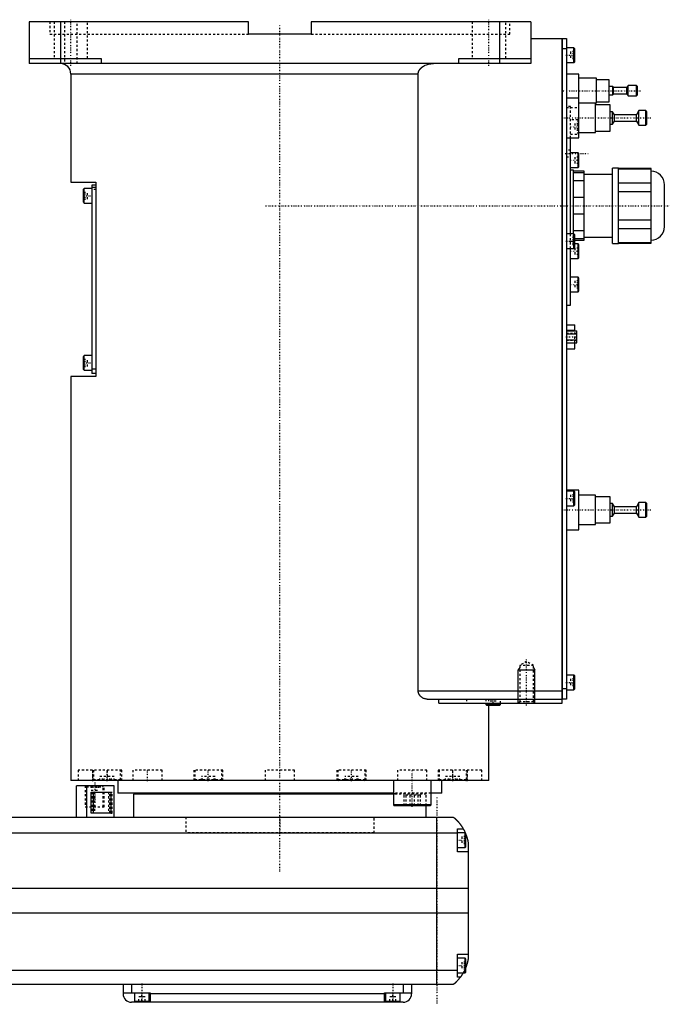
# Model space of a CAD drawing. Extents: x -706 to 186, y -123 to 447.
# Tile 4 of 4: x -124 to 186, y -82 to 389. Entities that reach past the tile are written whole.
import ezdxf

# ---------------------------------------------------------------- set-up
doc = ezdxf.new("R2010")
doc.units = 0
doc.linetypes.add('CENTER', pattern=[1.5, 0.45, -0.5, 0.05, -0.5])
doc.linetypes.add('DASHED', pattern=[2, 1, -1])
for name, color, linetype in [('AM_0', 7, 'CONTINUOUS'), ('AM_10', 7, 'CONTINUOUS'), ('AM_3', 7, 'DASHED'), ('AM_7', 7, 'CENTER')]:
    doc.layers.add(name, color=color, linetype=linetype)

msp = doc.modelspace()

# ---------------------------------------------------------------- linework, layer by layer
at = {"layer": 'AM_0', "color": 7, "linetype": 'CONTINUOUS'}
for p, q in [((-15, 388), (-120, 388)), ((-120, 388), (-120, 368)), ((-105, 388), (-105, 368)), ((-15, 382), (-15, 388)), ((120, 388), (15, 388)), ((15, 388), (15, 382)), ((105, 388), (105, 368)), ((120, 388), (120, 368)), ((15, 382), (-15, 382)), ((120, 380), (135, 380)), ((135, 62), (135, 380)), ((135, 379.95), (135.05, 379.95)), ((135.05, 380), (137, 380)), ((135.05, 380), (135.05, 64)), ((137, 380), (137, 64)), ((135, 374.95), (135.05, 374.95)), ((137, 375), (135.05, 375)), ((140.6, 375.5), (137, 375.5)), ((141, 375.1), (140.6, 375.5)), ((140.6, 368.5), (140.6, 375.5)), ((141, 368.9), (141, 375.1)), ((-120, 370.5), (-85.5, 370.5)), ((120, 368), (-120, 368)), ((-85.5, 370.5), (-85.5, 368)), ((85.5, 368), (85.5, 370.5)), ((85.5, 370.5), (120, 370.5)), ((137, 368.5), (140.6, 368.5)), ((140.6, 368.5), (141, 368.9)), ((-100, 363), (-100, 311.3)), ((66.14, 363), (-100, 363)), ((66.14, 68), (66.14, 363)), ((143, 363), (137, 363)), ((143, 332.5), (143, 363)), ((151.5, 361), (143, 361)), ((151.5, 349), (151.5, 361)), ((157.5, 360.25), (151.5, 360.25)), ((157.5, 349.75), (157.5, 360.25)), ((159.2, 357), (157.5, 357)), ((159.5, 356.5), (159.2, 357)), ((159.2, 353), (159.2, 357)), ((159.2, 353), (159.5, 353.5)), ((166, 356.5), (159.5, 356.5)), ((159.5, 353.5), (159.5, 356.5)), ((159.5, 353.5), (166, 353.5)), ((166.6, 357.5), (166, 356.5)), ((166, 353.5), (166, 356.5)), ((166, 353.5), (166.6, 352.5)), ((170.5, 357.5), (166.6, 357.5)), ((166.6, 352.5), (166.6, 357.5)), ((171, 357), (170.5, 357.5)), ((170.5, 352.5), (170.5, 357.5)), ((171, 353), (171, 357)), ((143, 351.5), (137, 351.5)), ((151.5, 349), (143, 349)), ((151, 335), (151, 349)), ((151.5, 349.75), (157.5, 349.75)), ((157.5, 353), (159.2, 353)), ((166.6, 352.5), (170.5, 352.5)), ((170.5, 352.5), (171, 353)), ((158, 348.25), (151, 348.25)), ((158, 335.75), (158, 348.25)), ((159.1, 345), (158, 345)), ((160, 343.5), (159.1, 345)), ((159.1, 339), (159.1, 345)), ((171.7, 345.5), (170.5, 343.5)), ((175, 345.5), (171.7, 345.5)), ((171.7, 338.5), (171.7, 345.5)), ((175.5, 345), (175, 345.5)), ((175, 338.5), (175, 345.5)), ((175.5, 339), (175.5, 345)), ((159.1, 339), (160, 340.5)), ((170.5, 343.5), (160, 343.5)), ((160, 340.5), (160, 343.5)), ((160, 340.5), (170.5, 340.5)), ((170.5, 340.5), (170.5, 343.5)), ((170.5, 340.5), (171.7, 338.5)), ((143, 335), (151, 335)), ((151, 335.75), (158, 335.75)), ((158, 339), (159.1, 339)), ((171.7, 338.5), (175, 338.5)), ((175, 338.5), (175.5, 339)), ((137, 332.5), (143, 332.5)), ((139, 286.5), (139, 332.5)), ((142.6, 325.25), (139, 325.25)), ((143, 324.85), (142.6, 325.25)), ((142.6, 318.25), (142.6, 325.25)), ((143, 318.65), (143, 324.85)), ((139, 318.25), (142.6, 318.25)), ((140.5, 317), (139, 317)), ((140.5, 286.49), (140.5, 317)), ((145.5, 316.5), (140.5, 316.5)), ((140.5, 315.87), (145.5, 315.87)), ((142.6, 318.25), (143, 318.65)), ((145.5, 283.5), (145.5, 316.5)), ((162, 318), (159, 318)), ((159, 282), (159, 318)), ((162, 282), (162, 318)), ((177.5, 317.88), (162, 317.88)), ((162, 317.73), (177.5, 317.73)), ((177.5, 282.12), (177.5, 317.88)), ((-100, 311.3), (-88, 311.3)), ((-88, 311.3), (-88, 218.3)), ((145.5, 311.84), (140.5, 311.84)), ((159, 315), (145.5, 315)), ((-93.6, 308.3), (-94, 307.9)), ((-94, 301.7), (-94, 307.9)), ((-90, 308.3), (-93.6, 308.3)), ((-93.6, 301.3), (-93.6, 308.3)), ((-90, 309.8), (-90, 219.8)), ((-88, 309.8), (-90, 309.8)), ((-88, 308.8), (-90, 308.8)), ((177.5, 310.85), (162, 310.85)), ((162, 306.88), (177.5, 306.88)), ((184, 290), (184, 310)), ((-94, 301.7), (-93.6, 301.3)), ((140.5, 304.03), (145.5, 304.03)), ((-93.6, 301.3), (-90, 301.3)), ((145.5, 295.97), (140.5, 295.97)), ((177.5, 293.12), (162, 293.12)), ((140.5, 288.16), (145.5, 288.16)), ((162, 289.15), (177.5, 289.15)), ((140.6, 286.5), (137, 286.5)), ((141, 286.1), (140.6, 286.5)), ((140.6, 279.5), (140.6, 286.5)), ((141, 279.9), (141, 286.1)), ((145.5, 284.13), (141, 284.13)), ((141, 283.5), (145.5, 283.5)), ((145.5, 285), (159, 285)), ((137, 279.5), (140.6, 279.5)), ((139, 252.5), (139, 279.5)), ((140.6, 279.5), (141, 279.9)), ((142.6, 281.75), (141, 281.75)), ((143, 281.35), (142.6, 281.75)), ((142.6, 274.75), (142.6, 281.75)), ((143, 275.15), (143, 281.35)), ((159, 282), (162, 282)), ((177.5, 282.27), (162, 282.27)), ((162, 282.12), (177.5, 282.12)), ((139, 274.75), (142.6, 274.75)), ((142.6, 274.75), (143, 275.15)), ((142.6, 265.83), (139, 265.83)), ((143, 265.43), (142.6, 265.83)), ((142.6, 258.83), (142.6, 265.83)), ((143, 259.23), (143, 265.43)), ((142.6, 258.83), (143, 259.23)), ((139, 258.83), (142.6, 258.83)), ((137, 252.5), (139, 252.5)), ((137, 243), (141.1, 243)), ((137, 240.47), (141.1, 240.47)), ((141.1, 240.19), (141.1, 243)), ((137, 240.19), (142, 240.19)), ((137, 238.74), (142, 238.74)), ((137, 235.86), (142, 235.86)), ((142, 234.41), (142, 240.19)), ((137, 234.41), (142, 234.41)), ((137, 231.6), (141.1, 231.6)), ((141.1, 231.6), (141.1, 234.41)), ((-93.6, 228.3), (-94, 227.9)), ((-94, 221.7), (-94, 227.9)), ((-90, 228.3), (-93.6, 228.3)), ((-93.6, 221.3), (-93.6, 228.3)), ((-94, 221.7), (-93.6, 221.3)), ((-88, 221.8), (-90, 221.8)), ((-100, 218.3), (-100, 25)), ((-88, 218.3), (-100, 218.3)), ((-93.6, 221.3), (-90, 221.3)), ((-88, 219.8), (-90, 219.8)), ((143, 164), (137, 164)), ((140.6, 163.5), (137, 163.5)), ((141, 163.1), (140.6, 163.5)), ((140.6, 156.5), (140.6, 163.5)), ((141, 156.9), (141, 163.1)), ((143, 145), (143, 164)), ((151, 161.5), (143, 161.5)), ((151, 147.5), (151, 161.5)), ((158, 160.75), (151, 160.75)), ((158, 148.25), (158, 160.75)), ((137, 156.5), (140.6, 156.5)), ((140.6, 156.5), (141, 156.9)), ((159.1, 157.5), (158, 157.5)), ((160, 156), (159.1, 157.5)), ((159.1, 151.5), (159.1, 157.5)), ((170.5, 156), (160, 156)), ((160, 153), (160, 156)), ((171.7, 158), (170.5, 156)), ((170.5, 153), (170.5, 156)), ((175, 158), (171.7, 158)), ((171.7, 151), (171.7, 158)), ((175.5, 157.5), (175, 158)), ((175, 151), (175, 158)), ((175.5, 151.5), (175.5, 157.5)), ((158, 151.5), (159.1, 151.5)), ((159.1, 151.5), (160, 153)), ((160, 153), (170.5, 153)), ((170.5, 153), (171.7, 151)), ((171.7, 151), (175, 151)), ((175, 151), (175.5, 151.5)), ((143, 147.5), (151, 147.5)), ((151, 148.25), (158, 148.25)), ((137, 145), (143, 145)), ((140.6, 75.5), (137, 75.5)), ((141, 75.1), (140.6, 75.5)), ((140.6, 68.5), (140.6, 75.5)), ((141, 68.9), (141, 75.1)), ((66.14, 68), (135, 68)), ((135, 69.05), (135.05, 69.05)), ((135.05, 69), (137, 69)), ((137, 68.5), (140.6, 68.5)), ((140.6, 68.5), (141, 68.9)), ((70.42, 64), (135, 64)), ((75.99, 62), (75.99, 64)), ((75.99, 62), (135, 62)), ((98.5, 62), (98.5, 61.4)), ((98.5, 61.4), (98.9, 61)), ((105.5, 61.4), (98.5, 61.4)), ((105.1, 61), (105.5, 61.4)), ((105.5, 61.4), (105.5, 62)), ((135, 64.05), (135.05, 64.05)), ((137, 64), (135.05, 64)), ((105.1, 61), (98.9, 61)), ((100, 25), (100, 61)), ((100, 25), (-100, 25)), ((-88.79, 25.01), (-88.79, 25)), ((-77.5, 25), (-77.5, 19)), ((40.35, 25), (40.35, 25)), ((54.29, 25), (54.29, 13.4)), ((72.29, 13.4), (72.29, 25)), ((77.5, 19), (77.5, 25)), ((88.79, 25), (88.79, 25.01)), ((-97.35, 7.5), (-97.35, 22.5)), ((-79.35, 22.5), (-97.35, 22.5)), ((-92.35, 7.5), (-92.35, 22.5)), ((-90.27, 19.5), (-80.84, 19.5)), ((-90.27, 9.5), (-90.27, 19.5)), ((-89.16, 9.5), (-89.16, 19.5)), ((-80.84, 19.5), (-80.84, 9.5)), ((-79.35, 7.5), (-79.35, 22.5)), ((54.29, 19), (-77.5, 19)), ((-55, 19), (-55, 18.5)), ((77.5, 19), (72.29, 19)), ((-70, 18.5), (-70, 7.5)), ((54.3, 18.5), (-70, 18.5)), ((-80.84, 9.5), (-90.27, 9.5)), ((54.29, 13.4), (54.69, 13)), ((72.29, 13.4), (54.29, 13.4)), ((71.89, 13), (54.69, 13)), ((70, 7.5), (70, 13)), ((71.89, 13), (72.29, 13.4)), ((-317, 7.5), (83, 7.5)), ((75, -72.5), (75, 7.5)), ((85, -9), (85, 2)), ((85, 2), (87.65, 2)), ((88.6, 0), (85, 0)), ((89, -0.4), (88.6, 0)), ((88.6, -7), (88.6, 0)), ((85, -0.2), (-319, -0.2)), ((89, -6.6), (89, -0.4)), ((90, -4.5), (90, -60.5)), ((85, -7), (88.6, -7)), ((90, -9), (85, -9)), ((88.6, -7), (89, -6.6)), ((90, -26.54), (-324, -26.54)), ((90, -38.4), (-324, -38.4)), ((85, -69), (85, -58)), ((85, -58), (90, -58)), ((88.6, -60), (85, -60)), ((89, -60.4), (88.6, -60)), ((88.6, -67), (88.6, -60)), ((89, -66.6), (89, -60.4)), ((85, -65.78), (-319, -65.78)), ((85, -67), (88.6, -67)), ((86.34, -69), (85, -69)), ((88.6, -67), (89, -66.6)), ((83, -72.5), (-317, -72.5)), ((-75, -72.5), (-75, -77)), ((-71, -72.5), (-71, -76.5)), ((59, -72.5), (59, -76.5)), ((63, -72.5), (63, -77)), ((-75, -76.5), (-62, -76.5)), ((-69.5, -76.5), (-69.5, -80.5)), ((-62.5, -80.5), (-62.5, -76.5)), ((-62, -76.5), (-62, -81)), ((50, -77), (-62, -77)), ((50, -76.5), (63, -76.5)), ((50, -81), (50, -76.5)), ((50.5, -76.5), (50.5, -80.5)), ((57.5, -80.5), (57.5, -76.5)), ((59, -81), (-71, -81)), ((-69.5, -80.5), (-62.5, -80.5)), ((-66, -81), (-66, -80.5)), ((50.5, -80.5), (57.5, -80.5)), ((54, -81), (54, -80.5))]:
    msp.add_line(p, q, dxfattribs=at)
for points in [[(66.14, 363, 0), (66.14, 363.04, 0), (66.15, 363.13, 0), (66.15, 363.22, 0), (66.15, 363.26, 0), (66.16, 363.31, 0), (66.17, 363.4, 0), (66.18, 363.49, 0), (66.19, 363.58, 0), (66.21, 363.67, 0), (66.23, 363.76, 0), (66.24, 363.8, 0), (66.25, 363.85, 0), (66.28, 363.94, 0), (66.3, 364.02, 0), (66.33, 364.11, 0), (66.36, 364.2, 0), (66.4, 364.28, 0), (66.41, 364.32, 0), (66.43, 364.37, 0), (66.47, 364.45, 0), (66.5, 364.53, 0), (66.52, 364.57, 0), (66.54, 364.6, 0), (66.58, 364.68, 0), (66.62, 364.76, 0), (66.65, 364.79, 0), (66.67, 364.83, 0), (66.71, 364.91, 0), (66.76, 364.98, 0), (66.81, 365.06, 0), (66.86, 365.13, 0), (66.92, 365.21, 0), (66.94, 365.24, 0), (66.97, 365.28, 0), (67.03, 365.35, 0), (67.09, 365.42, 0), (67.15, 365.49, 0), (67.21, 365.56, 0), (67.27, 365.63, 0), (67.3, 365.67, 0), (67.33, 365.7, 0), (67.4, 365.77, 0), (67.46, 365.83, 0), (67.53, 365.89, 0), (67.6, 365.96, 0), (67.66, 366.02, 0), (67.7, 366.05, 0), (67.73, 366.08, 0), (67.8, 366.13, 0), (67.87, 366.19, 0), (67.93, 366.24, 0), (68, 366.29, 0), (68.07, 366.35, 0), (68.11, 366.37, 0), (68.14, 366.4, 0), (68.21, 366.45, 0), (68.29, 366.5, 0), (68.36, 366.55, 0), (68.44, 366.6, 0), (68.51, 366.65, 0), (68.55, 366.67, 0), (68.59, 366.7, 0), (68.67, 366.74, 0), (68.75, 366.79, 0), (68.79, 366.81, 0), (68.83, 366.84, 0), (68.91, 366.88, 0), (68.99, 366.93, 0), (69.03, 366.95, 0), (69.07, 366.97, 0), (69.16, 367.01, 0), (69.24, 367.05, 0), (69.53, 367.19, 0), (70.04, 367.4, 0), (70.53, 367.56, 0), (71.05, 367.7, 0), (71.59, 367.82, 0), (71.86, 367.87, 0), (72.14, 367.91, 0), (72.69, 367.97, 0), (73.23, 368, 0), (73.48, 368, 0)], [(70.42, 64, 0), (70.27, 64, 0), (69.97, 64.02, 0), (69.66, 64.07, 0), (69.5, 64.1, 0), (69.34, 64.14, 0), (69.03, 64.24, 0), (68.72, 64.36, 0), (68.41, 64.5, 0), (68.12, 64.67, 0), (67.83, 64.86, 0), (67.69, 64.97, 0), (67.67, 64.99, 0), (67.62, 65.02, 0), (67.58, 65.06, 0), (67.55, 65.08, 0), (67.53, 65.1, 0), (67.49, 65.14, 0), (67.45, 65.17, 0), (67.4, 65.21, 0), (67.36, 65.25, 0), (67.32, 65.3, 0), (67.3, 65.32, 0), (67.28, 65.34, 0), (67.24, 65.38, 0), (67.2, 65.42, 0), (67.16, 65.47, 0), (67.12, 65.51, 0), (67.08, 65.56, 0), (67.06, 65.58, 0), (67.04, 65.6, 0), (67, 65.65, 0), (66.96, 65.7, 0), (66.92, 65.75, 0), (66.88, 65.8, 0), (66.84, 65.86, 0), (66.83, 65.88, 0), (66.81, 65.91, 0), (66.77, 65.96, 0), (66.74, 66.02, 0), (66.7, 66.07, 0), (66.67, 66.13, 0), (66.63, 66.19, 0), (66.62, 66.22, 0), (66.6, 66.25, 0), (66.57, 66.31, 0), (66.54, 66.37, 0), (66.51, 66.43, 0), (66.48, 66.49, 0), (66.45, 66.55, 0), (66.44, 66.58, 0), (66.42, 66.61, 0), (66.4, 66.68, 0), (66.37, 66.74, 0), (66.36, 66.77, 0), (66.35, 66.81, 0), (66.33, 66.87, 0), (66.31, 66.94, 0), (66.3, 66.97, 0), (66.29, 67, 0), (66.27, 67.07, 0), (66.25, 67.14, 0), (66.23, 67.21, 0), (66.22, 67.27, 0), (66.21, 67.34, 0), (66.2, 67.38, 0), (66.19, 67.41, 0), (66.18, 67.48, 0), (66.17, 67.55, 0), (66.16, 67.62, 0), (66.16, 67.69, 0), (66.15, 67.76, 0), (66.15, 67.79, 0), (66.15, 67.83, 0), (66.15, 67.9, 0), (66.14, 67.97, 0), (66.14, 68, 0)], [(83, 7.5, 0), (83, 7.5, 0), (83, 7.5, 0), (83, 7.5, 0), (83.01, 7.5, 0), (83.01, 7.49, 0), (83.01, 7.49, 0), (83.02, 7.49, 0), (83.02, 7.48, 0), (83.03, 7.47, 0), (83.04, 7.47, 0), (83.05, 7.46, 0), (83.05, 7.46, 0), (83.06, 7.45, 0), (83.08, 7.44, 0), (83.09, 7.42, 0), (83.11, 7.41, 0), (83.12, 7.4, 0), (83.13, 7.39, 0), (83.14, 7.38, 0), (83.16, 7.37, 0), (83.18, 7.35, 0), (83.19, 7.34, 0), (83.2, 7.33, 0), (83.23, 7.31, 0), (83.25, 7.29, 0), (83.27, 7.28, 0), (83.28, 7.27, 0), (83.3, 7.24, 0), (83.33, 7.22, 0), (83.36, 7.2, 0), (83.39, 7.17, 0), (83.42, 7.14, 0), (83.44, 7.13, 0), (83.46, 7.11, 0), (83.49, 7.08, 0), (83.52, 7.05, 0), (83.56, 7.02, 0), (83.6, 6.99, 0), (83.63, 6.96, 0), (83.65, 6.94, 0), (83.67, 6.92, 0), (83.71, 6.89, 0), (83.75, 6.85, 0), (83.79, 6.81, 0), (83.83, 6.77, 0), (83.88, 6.74, 0), (83.9, 6.72, 0), (83.92, 6.69, 0), (83.96, 6.65, 0), (84.01, 6.61, 0), (84.06, 6.57, 0), (84.1, 6.52, 0), (84.15, 6.48, 0), (84.17, 6.46, 0), (84.2, 6.43, 0), (84.25, 6.39, 0), (84.29, 6.34, 0), (84.34, 6.29, 0), (84.39, 6.24, 0), (84.44, 6.19, 0), (84.47, 6.17, 0), (84.49, 6.14, 0), (84.54, 6.09, 0), (84.6, 6.04, 0), (84.62, 6.01, 0), (84.65, 5.98, 0), (84.7, 5.93, 0), (84.75, 5.87, 0), (84.78, 5.85, 0), (84.81, 5.82, 0), (84.86, 5.76, 0), (84.91, 5.71, 0), (84.97, 5.65, 0), (85.02, 5.59, 0), (85.07, 5.53, 0), (85.1, 5.5, 0), (85.13, 5.47, 0), (85.18, 5.41, 0), (85.24, 5.35, 0), (85.29, 5.28, 0), (85.35, 5.22, 0), (85.41, 5.16, 0), (85.43, 5.12, 0), (85.46, 5.09, 0), (85.52, 5.02, 0), (85.58, 4.96, 0), (85.63, 4.89, 0), (85.69, 4.82, 0), (85.75, 4.75, 0), (85.78, 4.72, 0), (85.81, 4.68, 0), (85.86, 4.61, 0), (85.92, 4.54, 0), (85.98, 4.46, 0), (86.04, 4.39, 0), (86.1, 4.32, 0), (86.13, 4.28, 0), (86.15, 4.24, 0), (86.21, 4.16, 0), (86.27, 4.09, 0), (86.33, 4.01, 0), (86.39, 3.93, 0), (86.45, 3.85, 0), (86.48, 3.81, 0), (86.51, 3.77, 0), (86.56, 3.69, 0), (86.62, 3.61, 0), (86.65, 3.57, 0), (86.68, 3.52, 0), (86.74, 3.44, 0), (86.8, 3.36, 0), (86.83, 3.32, 0), (86.85, 3.27, 0), (86.91, 3.19, 0), (86.97, 3.1, 0), (87.02, 3.02, 0), (87.08, 2.93, 0), (87.14, 2.84, 0), (87.16, 2.8, 0), (87.19, 2.76, 0), (87.25, 2.67, 0), (87.3, 2.58, 0), (87.49, 2.27, 0), (87.65, 2, 0)], [(87.65, 2, 0), (87.65, 2, 0), (87.66, 1.98, 0), (87.67, 1.96, 0), (87.68, 1.94, 0), (87.7, 1.91, 0), (87.73, 1.86, 0), (87.77, 1.79, 0), (87.82, 1.7, 0), (87.87, 1.6, 0), (87.93, 1.49, 0), (87.96, 1.43, 0), (88, 1.36, 0), (88.07, 1.23, 0), (88.14, 1.08, 0), (88.22, 0.92, 0), (88.31, 0.76, 0), (88.39, 0.58, 0), (88.43, 0.49, 0), (88.47, 0.4, 0), (88.56, 0.21, 0), (88.65, 0.01, 0), (88.69, -0.09, 0)], [(89, -0.86, 0), (89.03, -0.95, 0), (89.1, -1.14, 0), (89.17, -1.33, 0), (89.21, -1.43, 0), (89.24, -1.52, 0), (89.31, -1.72, 0), (89.37, -1.92, 0), (89.43, -2.13, 0), (89.49, -2.33, 0), (89.55, -2.54, 0), (89.58, -2.64, 0), (89.61, -2.74, 0), (89.66, -2.95, 0), (89.72, -3.15, 0), (89.77, -3.36, 0), (89.81, -3.56, 0), (89.86, -3.77, 0), (89.88, -3.87, 0), (89.9, -3.97, 0), (89.94, -4.18, 0), (89.98, -4.39, 0), (90, -4.5, 0)], [(90, -60.5, 0), (89.98, -60.59, 0), (89.95, -60.78, 0), (89.91, -60.97, 0), (89.89, -61.07, 0), (89.87, -61.17, 0), (89.83, -61.37, 0), (89.78, -61.57, 0), (89.73, -61.78, 0), (89.68, -61.99, 0), (89.63, -62.2, 0), (89.6, -62.3, 0), (89.57, -62.41, 0), (89.51, -62.61, 0), (89.45, -62.82, 0), (89.38, -63.03, 0), (89.32, -63.24, 0), (89.25, -63.44, 0), (89.22, -63.54, 0), (89.18, -63.64, 0), (89.11, -63.84, 0), (89.04, -64.04, 0), (89, -64.14, 0)], [(86.34, -69, 0), (86.2, -69.19, 0), (85.92, -69.55, 0), (85.64, -69.89, 0), (85.5, -70.05, 0), (85.36, -70.21, 0), (85.1, -70.51, 0), (84.84, -70.78, 0), (84.59, -71.04, 0), (84.45, -71.19, 0), (84.41, -71.23, 0), (84.37, -71.27, 0), (84.35, -71.29, 0), (84.33, -71.31, 0), (84.29, -71.34, 0), (84.25, -71.38, 0), (84.21, -71.42, 0), (84.17, -71.45, 0), (84.14, -71.49, 0), (84.12, -71.51, 0), (84.1, -71.53, 0), (84.06, -71.56, 0), (84.03, -71.6, 0), (84.01, -71.61, 0), (83.99, -71.63, 0), (83.96, -71.66, 0), (83.92, -71.69, 0), (83.9, -71.71, 0), (83.89, -71.73, 0), (83.85, -71.76, 0), (83.82, -71.79, 0), (83.79, -71.82, 0), (83.75, -71.85, 0), (83.72, -71.88, 0), (83.71, -71.89, 0), (83.69, -71.91, 0), (83.66, -71.93, 0), (83.63, -71.96, 0), (83.6, -71.99, 0), (83.57, -72.01, 0), (83.54, -72.04, 0), (83.53, -72.05, 0), (83.52, -72.06, 0), (83.49, -72.09, 0), (83.46, -72.11, 0), (83.44, -72.13, 0), (83.41, -72.15, 0), (83.39, -72.17, 0), (83.38, -72.18, 0), (83.37, -72.19, 0), (83.34, -72.21, 0), (83.32, -72.23, 0), (83.3, -72.25, 0), (83.28, -72.27, 0), (83.26, -72.28, 0), (83.25, -72.29, 0), (83.24, -72.3, 0), (83.22, -72.31, 0), (83.2, -72.33, 0), (83.19, -72.34, 0), (83.17, -72.36, 0), (83.16, -72.37, 0), (83.15, -72.38, 0), (83.14, -72.38, 0), (83.13, -72.39, 0), (83.11, -72.41, 0), (83.11, -72.41, 0), (83.1, -72.42, 0), (83.09, -72.43, 0), (83.08, -72.43, 0), (83.07, -72.44, 0), (83.07, -72.44, 0), (83.06, -72.45, 0), (83.05, -72.46, 0), (83.04, -72.46, 0), (83.04, -72.47, 0), (83.03, -72.48, 0), (83.03, -72.48, 0), (83.02, -72.48, 0), (83.02, -72.49, 0), (83.01, -72.49, 0), (83, -72.5, 0), (83, -72.5, 0)], [(87.65, -67, 0), (87.59, -67.1, 0), (87.48, -67.29, 0), (87.37, -67.47, 0), (87.32, -67.55, 0), (87.27, -67.64, 0), (87.16, -67.8, 0), (87.06, -67.96, 0), (86.96, -68.11, 0), (86.87, -68.25, 0), (86.78, -68.38, 0), (86.74, -68.44, 0), (86.7, -68.5, 0), (86.62, -68.61, 0), (86.55, -68.71, 0), (86.49, -68.79, 0), (86.44, -68.86, 0), (86.4, -68.92, 0), (86.38, -68.94, 0), (86.37, -68.96, 0), (86.35, -68.98, 0), (86.34, -69, 0), (86.34, -69, 0)]]:
    msp.add_polyline3d(points, dxfattribs=at)
for centre, radius, start, end in [((-105, 363), 5, 0, 90), ((177.5, 310), 6.5, 0, 90), ((177.5, 290), 6.5, 270, 0), ((-71, -77), 4, 180, 270), ((59, -77), 4, 270, 0)]:
    msp.add_arc(centre, radius, start, end, dxfattribs=at)
at = {"layer": 'AM_10', "color": 7, "linetype": 'CONTINUOUS'}
for p, q in [((114.68, 79.17), (114, 78)), ((114, 62), (114, 78)), ((114, 78), (122, 78)), ((121.32, 79.17), (122, 78)), ((122, 62), (122, 78))]:
    msp.add_line(p, q, dxfattribs=at)
at = {"layer": 'AM_3', "color": 6, "linetype": 'DASHED'}
for p, q in [((-110, 388), (-110, 382)), ((-108, 388), (-108, 370.5)), ((-103, 388), (-103, 368)), ((-97, 368), (-97, 388)), ((-92, 370.5), (-92, 388)), ((92, 388), (92, 370.5)), ((108, 370.5), (108, 388)), ((110, 382), (110, 388)), ((-110, 382), (-15, 382)), ((15, 382), (110, 382)), ((139, 373.73), (139, 370.27)), ((141, 373.73), (139, 373.73)), ((141, 372.87), (139, 372.87)), ((141, 371.13), (139, 371.13)), ((141, 370.27), (139, 370.27)), ((139, 347.5), (137, 347.5)), ((137, 347), (143, 347)), ((139, 332.5), (139, 347.5)), ((142.6, 341.17), (139, 341.17)), ((141, 339.4), (141, 335.94)), ((143, 339.4), (141, 339.4)), ((143, 340.77), (142.6, 341.17)), ((142.6, 334.17), (142.6, 341.17)), ((143, 338.54), (141, 338.54)), ((143, 336.81), (141, 336.81)), ((143, 335.94), (141, 335.94)), ((142.6, 334.17), (143, 334.57)), ((139, 334.17), (142.6, 334.17)), ((139, 326.65), (137, 326.65)), ((137, 323.35), (139, 323.35)), ((141, 323.25), (141, 320.25)), ((143, 323.25), (141, 323.25)), ((143, 321.75), (141, 321.75)), ((143, 320.25), (141, 320.25)), ((-94, 306.53), (-92, 306.53)), ((-92, 303.07), (-92, 306.53)), ((-88, 307.8), (-90, 307.8)), ((-94, 305.67), (-92, 305.67)), ((-94, 303.93), (-92, 303.93)), ((-94, 303.07), (-92, 303.07)), ((139, 279.5), (139, 286.5)), ((141, 284.73), (139, 284.73)), ((141, 283.87), (139, 283.87)), ((139, 283), (140.5, 283)), ((140.5, 283), (140.5, 286.49)), ((141, 284.13), (140.5, 284.13)), ((140.5, 283.5), (141, 283.5)), ((141, 282.13), (139, 282.13)), ((141, 281.75), (139, 281.75)), ((141, 281.27), (139, 281.27)), ((141, 279.75), (141, 276.75)), ((143, 279.75), (141, 279.75)), ((143, 278.25), (141, 278.25)), ((143, 276.75), (141, 276.75)), ((141, 264.06), (141, 260.6)), ((143, 264.06), (141, 264.06)), ((143, 263.19), (141, 263.19)), ((143, 261.46), (141, 261.46)), ((143, 260.6), (141, 260.6)), ((142, 238.85), (137, 238.85)), ((137, 235.87), (141.1, 235.87)), ((137, 235.75), (142, 235.75)), ((141.1, 234.41), (141.1, 240.19)), ((-94, 226.53), (-92, 226.53)), ((-92, 223.07), (-92, 226.53)), ((-94, 225.67), (-92, 225.67)), ((-94, 223.93), (-92, 223.93)), ((-94, 223.07), (-92, 223.07)), ((139, 161.73), (139, 158.27)), ((141, 161.73), (139, 161.73)), ((141, 160.87), (139, 160.87)), ((141, 159.13), (139, 159.13)), ((141, 158.27), (139, 158.27)), ((118, 82), (114.68, 80.08)), ((114.68, 80.08), (114.68, 62.68)), ((121.32, 80.08), (114.68, 80.08)), ((121.32, 80.08), (118, 82)), ((121.32, 62.68), (121.32, 80.08)), ((139, 73.73), (139, 70.27)), ((141, 73.73), (139, 73.73)), ((141, 72.87), (139, 72.87)), ((141, 71.13), (139, 71.13)), ((141, 70.27), (139, 70.27)), ((89.3, 64), (89.3, 62)), ((98.5, 64), (98.5, 62)), ((100, 61), (100, 64)), ((100.5, 61), (100.5, 63)), ((103.5, 63), (100.5, 63)), ((102, 61), (102, 63)), ((103.5, 61), (103.5, 63)), ((105.5, 62), (105.5, 64)), ((114.68, 62.68), (114, 62)), ((121.32, 62.68), (114.68, 62.68)), ((122, 62), (121.32, 62.68)), ((100, 61), (98.9, 61)), ((-96.5, 30), (-96.5, 25)), ((-75.69, 30), (-96.5, 30)), ((-89.69, 30), (-89.69, 25)), ((-89.19, 30), (-89.19, 25.4)), ((-82.5, 25), (-82.5, 30)), ((-76.19, 25.4), (-76.19, 30)), ((-75.69, 25), (-75.69, 30)), ((-70.29, 30), (-70.29, 25)), ((-56.29, 30), (-70.29, 30)), ((-56.29, 25), (-56.29, 30)), ((-41.25, 30), (-41.25, 25)), ((-27.25, 30), (-41.25, 30)), ((-40.75, 30), (-40.75, 25.4)), ((-27.75, 25.4), (-27.75, 30)), ((-27.25, 25), (-27.25, 30)), ((-7, 30), (-7, 25)), ((7, 30), (-7, 30)), ((7, 25), (7, 30)), ((27.25, 30), (27.25, 25)), ((41.25, 30), (27.25, 30)), ((27.75, 30), (27.75, 25.4)), ((40.75, 25.4), (40.75, 30)), ((41.25, 25), (41.25, 30)), ((56.29, 30), (56.29, 25)), ((70.29, 30), (56.29, 30)), ((70.29, 25), (70.29, 30)), ((75.69, 30), (75.69, 25)), ((96.5, 30), (75.69, 30)), ((76.19, 30), (76.19, 25.4)), ((82.5, 30), (82.5, 25)), ((89.19, 25.4), (89.19, 30)), ((89.69, 25), (89.69, 30)), ((96.5, 25), (96.5, 30)), ((-89.19, 25.4), (-88.79, 25.01)), ((-76.19, 25.4), (-89.19, 25.4)), ((-86.12, 25), (-86.12, 27)), ((-79.25, 27), (-86.12, 27)), ((-84.8, 25), (-84.8, 27)), ((-84.01, 25), (-84.01, 27)), ((-81.36, 25), (-81.36, 27)), ((-80.58, 25), (-80.58, 27)), ((-79.25, 25), (-79.25, 27)), ((-76.59, 25), (-76.19, 25.4)), ((-40.75, 25.4), (-40.35, 25)), ((-27.75, 25.4), (-40.75, 25.4)), ((-37.45, 25), (-37.45, 27)), ((-31.05, 27), (-37.45, 27)), ((-37, 25), (-37, 27)), ((-34.7, 25), (-34.7, 27)), ((-33.8, 25), (-33.8, 27)), ((-31.5, 25), (-31.5, 27)), ((-31.05, 25), (-31.05, 27)), ((-28.15, 25), (-27.75, 25.4)), ((27.75, 25.4), (28.15, 25)), ((40.75, 25.4), (27.75, 25.4)), ((31.05, 25), (31.05, 27)), ((37.45, 27), (31.05, 27)), ((31.5, 25), (31.5, 27)), ((33.8, 25), (33.8, 27)), ((34.7, 25), (34.7, 27)), ((37, 25), (37, 27)), ((37.45, 25), (37.45, 27)), ((40.35, 25), (40.75, 25.4)), ((76.19, 25.4), (76.59, 25)), ((89.19, 25.4), (76.19, 25.4)), ((79.25, 25), (79.25, 27)), ((86.12, 27), (79.25, 27)), ((80.58, 25), (80.58, 27)), ((81.36, 25), (81.36, 27)), ((84.01, 25), (84.01, 27)), ((84.8, 25), (84.8, 27)), ((86.12, 25), (86.12, 27)), ((88.79, 25.01), (89.19, 25.4)), ((-93.1, 22.5), (-93.1, 12.5)), ((-92.2, 22.5), (-92.6, 22.1)), ((-92.6, 22.1), (-92.6, 12.5)), ((-92.6, 22.1), (-84.6, 22.1)), ((-90.33, 22.5), (-90.33, 20.5)), ((-90.33, 20.5), (-86.87, 20.5)), ((-89.75, 19.5), (-89.75, 9.5)), ((-89.47, 22.5), (-89.47, 20.5)), ((-88.64, 19.5), (-88.64, 9.5)), ((-87.73, 22.5), (-87.73, 20.5)), ((-86.87, 22.5), (-86.87, 20.5)), ((-84.6, 22.1), (-85, 22.5)), ((-84.6, 12.5), (-84.6, 22.1)), ((-84.1, 12.5), (-84.1, 22.5)), ((-81.95, 19.5), (-81.95, 9.5)), ((-81.43, 9.5), (-81.43, 19.5)), ((-80.84, 19.5), (-80.32, 19.5)), ((-80.32, 9.5), (-80.32, 19.5)), ((72.29, 19), (54.29, 19)), ((55, 18.5), (55, 19)), ((70, 18.5), (54.3, 18.5)), ((59.38, 13), (59.38, 18)), ((67.19, 18), (59.38, 18)), ((60.43, 13), (60.43, 18)), ((62.24, 13), (62.24, 18)), ((64.33, 13), (64.33, 18)), ((66.14, 13), (66.14, 18)), ((67.19, 13), (67.19, 18)), ((70, 13), (70, 18.5)), ((-93.1, 12.5), (-84.1, 12.5)), ((-80.84, 9.5), (-80.32, 9.5)), ((-45, 7.5), (-45, 0)), ((-45, 7.5), (-45, 0)), ((45, 0), (45, 7.5)), ((45, 0), (45, 7.5)), ((45, 0), (-45, 0)), ((87, -1.77), (87, -5.23)), ((89, -1.77), (87, -1.77)), ((89, -2.63), (87, -2.63)), ((89, -4.37), (87, -4.37)), ((89, -5.23), (87, -5.23)), ((87, -61.77), (87, -65.23)), ((89, -61.77), (87, -61.77)), ((89, -62.63), (87, -62.63)), ((89, -64.37), (87, -64.37)), ((89, -65.23), (87, -65.23)), ((-67.5, -80.5), (-67.5, -78.5)), ((-64.5, -78.5), (-67.5, -78.5)), ((-66, -80.5), (-66, -76.5)), ((-64.5, -80.5), (-64.5, -78.5)), ((52.5, -80.5), (52.5, -78.5)), ((55.5, -78.5), (52.5, -78.5)), ((54, -80.5), (54, -76.5)), ((55.5, -80.5), (55.5, -78.5))]:
    msp.add_line(p, q, dxfattribs=at)
for points in [[(88.69, -0.09, 0), (88.74, -0.21, 0), (88.84, -0.46, 0), (88.95, -0.72, 0), (89, -0.86, 0)], [(89, -64.14, 0), (88.97, -64.23, 0), (88.9, -64.4, 0), (88.83, -64.57, 0), (88.8, -64.66, 0), (88.76, -64.75, 0), (88.69, -64.92, 0), (88.61, -65.09, 0), (88.54, -65.26, 0), (88.46, -65.42, 0), (88.39, -65.59, 0), (88.35, -65.67, 0), (88.31, -65.75, 0), (88.23, -65.91, 0), (88.15, -66.06, 0), (88.08, -66.22, 0), (88, -66.37, 0), (87.92, -66.51, 0), (87.88, -66.59, 0), (87.84, -66.66, 0), (87.76, -66.8, 0), (87.69, -66.93, 0), (87.65, -67, 0)]]:
    msp.add_polyline3d(points, dxfattribs=at)
at = {"layer": 'AM_7', "color": 4, "linetype": 'CENTER'}
for p, q in [((-100, 367), (-100, 389)), ((0, -18.4), (0, 386.4)), ((100, 367), (100, 389)), ((136.8, 372), (141.2, 372)), ((135.3, 355), (172.7, 355)), ((135.07, 342), (177.43, 342)), ((138.8, 337.67), (143.2, 337.67)), ((136.5, 325), (147.5, 325)), ((138.8, 321.75), (143.2, 321.75)), ((-94.2, 304.8), (-89.8, 304.8)), ((-6.95, 300), (186.25, 300)), ((136.8, 283), (141.2, 283)), ((138.8, 278.25), (143.2, 278.25)), ((138.8, 262.33), (143.2, 262.33)), ((136.75, 237.3), (142.25, 237.3)), ((-94.2, 224.8), (-89.8, 224.8)), ((136.8, 160), (141.2, 160)), ((135.07, 154.5), (177.43, 154.5)), ((118, 61), (118, 83)), ((136.8, 72), (141.2, 72)), ((102, 60.85), (102, 64.15)), ((-89.5, 24.75), (-89.5, 30.25)), ((-82.69, 24.75), (-82.69, 30.25)), ((-63.29, 24.75), (-63.29, 30.25)), ((-34.25, 24.75), (-34.25, 30.25)), ((34.25, 24.75), (34.25, 30.25)), ((63.29, 12.4), (63.29, 30.25)), ((82.69, 24.75), (82.69, 30.25)), ((89.5, 24.75), (89.5, 30.25)), ((-88.6, 24.05), (-88.6, 11.95)), ((75, 17), (75, -82)), ((0, 7.88), (0, -0.38)), ((84.8, -3.5), (89.2, -3.5)), ((84.8, -63.5), (89.2, -63.5)), ((-66, -72.1), (-66, -80.9)), ((54, -72.1), (54, -80.9))]:
    msp.add_line(p, q, dxfattribs=at)

doc.saveas('drawing.dxf')
